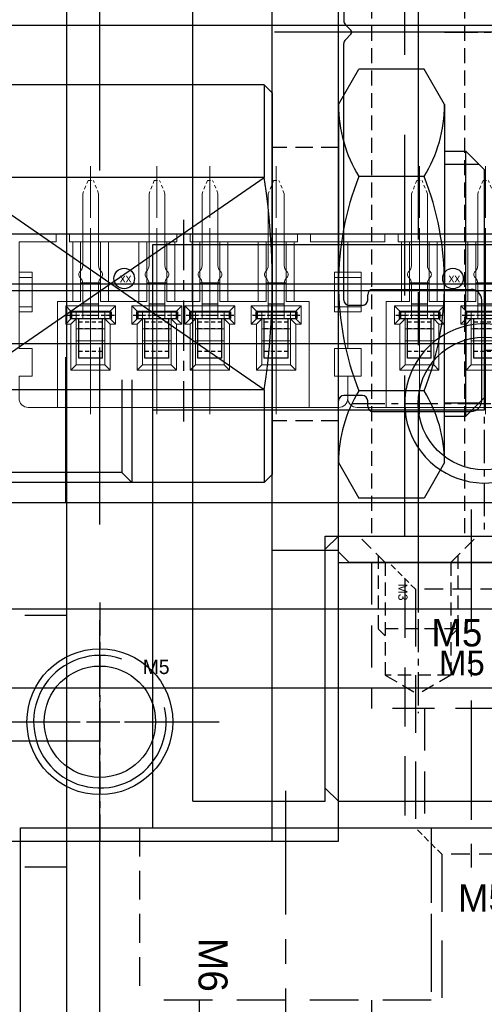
# Model space of a CAD drawing. Header units: millimetres. Extents: x -1657 to 8845, y -11980 to 3013.
# Tile 41 of 256: x 668 to 685, y -976 to -938. Entities that reach past the tile are written whole.
import ezdxf

# ---------------------------------------------------------------- set-up
doc = ezdxf.new("R2010")
doc.units = ezdxf.units.MM
for name, pattern in [('CENTER', [2, 1.25, -0.25, 0.25, -0.25]), ('DASHED', [0.75, 0.5, -0.25]), ('DASHED2', [0.375, 0.25, -0.125])]:
    doc.linetypes.add(name, pattern=pattern)
for name, color, linetype in [('01', 6, 'Continuous'), ('勾料气缸', 252, 'Continuous'), ('图层100', 243, 'Continuous'), ('图层101', 154, 'Continuous'), ('图层102', 123, 'Continuous'), ('图层103', 50, 'Continuous'), ('图层120', 150, 'Continuous'), ('图层129', 70, 'Continuous'), ('图层130', 137, 'Continuous'), ('图层131', 51, 'Continuous'), ('图层135', 231, 'Continuous'), ('图层137', 101, 'Continuous'), ('定位气缸', 252, 'Continuous'), ('推料气缸', 251, 'Continuous'), ('裁切线轨', 252, 'Continuous')]:
    doc.layers.add(name, color=color, linetype=linetype)

# ---------------------------------------------------------------- blocks, each defined once
blk = doc.blocks.new('1B3FE')
at = {"layer": '图层100', "color": 4, "linetype": 'DASHED', "ltscale": 3.166667}
for p, q in [((5.5, 2), (0, 2)), ((0, -7.5), (0, 2)), ((0, 0), (-6.5, 0)), ((0, -5.5), (-6.5, -5.5)), ((5.5, -7.5), (0, -7.5))]:
    blk.add_line(p, q, dxfattribs=at)
at = {"layer": '图层100', "color": 1, "linetype": 'CENTER', "ltscale": 3.238837}
blk.add_line((6.762, -2.75), (-8.107, -2.75), dxfattribs=at)
at = {"layer": '图层100', "ltscale": 3}
blk.add_text('M5', height=0.93, rotation=270, dxfattribs=at).set_placement((1.25, -0.539))
blk = doc.blocks.new('19184')
at = {"layer": '01', "color": 1, "linetype": 'CENTER', "lineweight": 9, "ltscale": 1.555632}
for p, q in [((0.45, 7.242), (0.45, -0.536)), ((2.95, 7.242), (2.95, -0.536)), ((4.95, 7.242), (4.95, -0.536)), ((7.45, 7.242), (7.45, -0.536))]:
    blk.add_line(p, q, dxfattribs=at)
at = {"layer": '01', "linetype": 'DASHED2', "lineweight": 9, "ltscale": 0.5}
for p, q in [((0.353, 6.705), (0.153, 6.205)), ((0.353, 6.705), (0.553, 6.705)), ((0.753, 6.205), (0.553, 6.705)), ((2.853, 6.705), (2.653, 6.205)), ((2.853, 6.705), (3.053, 6.705)), ((3.253, 6.205), (3.053, 6.705)), ((4.853, 6.705), (4.653, 6.205)), ((4.853, 6.705), (5.053, 6.705)), ((5.253, 6.205), (5.053, 6.705)), ((7.353, 6.705), (7.153, 6.205)), ((7.353, 6.705), (7.553, 6.705)), ((7.753, 6.205), (7.553, 6.705))]:
    blk.add_line(p, q, dxfattribs=at)
at = {"layer": '01', "linetype": 'Continuous', "lineweight": 15}
for p, q in [((0.153, 6.205), (0.153, 3.493)), ((0.753, 6.205), (0.753, 3.493)), ((2.653, 6.205), (2.653, 3.493)), ((3.253, 6.205), (3.253, 3.493)), ((4.653, 6.205), (4.653, 3.493)), ((5.253, 6.205), (5.253, 3.493)), ((7.153, 6.205), (7.153, 3.493)), ((7.753, 6.205), (7.753, 3.493)), ((0.153, 2.822), (0.153, 1.504)), ((0.753, 2.822), (0.753, 1.504)), ((2.653, 2.822), (2.653, 1.504)), ((3.253, 2.822), (3.253, 1.504)), ((4.653, 2.822), (4.653, 1.504)), ((5.253, 2.822), (5.253, 1.504)), ((7.153, 2.822), (7.153, 1.504)), ((7.753, 2.822), (7.753, 1.504))]:
    blk.add_line(p, q, dxfattribs=at)
at = {"layer": '01'}
for p, q in [((0.753, 2.036), (0.153, 2.036)), ((3.253, 2.036), (2.653, 2.036)), ((5.253, 2.036), (4.653, 2.036)), ((7.753, 2.036), (7.153, 2.036))]:
    blk.add_line(p, q, dxfattribs=at)
at = {"layer": '01', "color": 1, "linetype": 'CENTER', "ltscale": 0.35728}
for p, q in [((-0.441, 1.629), (1.346, 1.629)), ((2.059, 1.629), (3.846, 1.629)), ((4.059, 1.629), (5.846, 1.629)), ((6.559, 1.629), (8.346, 1.629))]:
    blk.add_line(p, q, dxfattribs=at)
at = {"layer": '01', "ltscale": 0.075}
for p, q in [((-0.317, 1.754), (-0.317, 1.504)), ((-0.317, 1.754), (1.223, 1.754)), ((-0.317, 1.504), (1.223, 1.504)), ((-0.267, 1.754), (-0.267, 1.504)), ((1.173, 1.754), (1.173, 1.504)), ((1.223, 1.754), (1.223, 1.504)), ((2.183, 1.754), (2.183, 1.504)), ((2.183, 1.754), (3.723, 1.754)), ((2.183, 1.504), (3.723, 1.504)), ((2.233, 1.754), (2.233, 1.504)), ((3.673, 1.754), (3.673, 1.504)), ((3.723, 1.754), (3.723, 1.504)), ((4.183, 1.754), (4.183, 1.504)), ((4.183, 1.754), (5.723, 1.754)), ((4.183, 1.504), (5.723, 1.504)), ((4.233, 1.754), (4.233, 1.504)), ((5.673, 1.754), (5.673, 1.504)), ((5.723, 1.754), (5.723, 1.504)), ((6.683, 1.754), (6.683, 1.504)), ((6.683, 1.754), (8.223, 1.754)), ((6.683, 1.504), (8.223, 1.504)), ((6.733, 1.754), (6.733, 1.504)), ((8.173, 1.754), (8.173, 1.504)), ((8.223, 1.754), (8.223, 1.504))]:
    blk.add_line(p, q, dxfattribs=at)
at = {"layer": '01', "ltscale": 0.625}
for p, q in [((0, 0), (0, 1.504)), ((0.9, 0), (0.9, 1.504)), ((2.5, 0), (2.5, 1.504)), ((3.4, 0), (3.4, 1.504)), ((4.5, 0), (4.5, 1.504)), ((5.4, 0), (5.4, 1.504)), ((7, 0), (7, 1.504)), ((7.9, 0), (7.9, 1.504)), ((0.9, 0), (0, 0)), ((3.4, 0), (2.5, 0)), ((5.4, 0), (4.5, 0)), ((7.9, 0), (7, 0))]:
    blk.add_line(p, q, dxfattribs=at)
at = {"layer": '01', "color": 4, "linetype": 'DASHED', "ltscale": 0.3}
for p, q in [((0.9, 1.362), (0, 1.362)), ((3.4, 1.362), (2.5, 1.362)), ((5.4, 1.362), (4.5, 1.362)), ((7.9, 1.362), (7, 1.362)), ((0.9, 1.112), (0, 1.112)), ((3.4, 1.112), (2.5, 1.112)), ((5.4, 1.112), (4.5, 1.112)), ((7.9, 1.112), (7, 1.112)), ((0.9, 0.25), (0, 0.25)), ((3.4, 0.25), (2.5, 0.25)), ((5.4, 0.25), (4.5, 0.25)), ((7.9, 0.25), (7, 0.25))]:
    blk.add_line(p, q, dxfattribs=at)
at = {"layer": '01', "linetype": 'Continuous', "lineweight": 15}
for centre, radius, start, end in [((-0.147, 3.493), 0.3, 311.8103, 0), ((1.053, 3.493), 0.3, 180, 228.1897), ((2.353, 3.493), 0.3, 311.8103, 0), ((3.553, 3.493), 0.3, 180, 228.1897), ((4.353, 3.493), 0.3, 311.8103, 0), ((5.553, 3.493), 0.3, 180, 228.1897), ((6.853, 3.493), 0.3, 311.8103, 0), ((8.053, 3.493), 0.3, 180, 228.1897), ((0.153, 3.158), 0.15, 131.8103, 228.1897), ((-0.147, 2.822), 0.3, 0, 48.1897), ((1.053, 2.822), 0.3, 131.8103, 180), ((0.753, 3.158), 0.15, 311.8103, 48.1897), ((2.653, 3.158), 0.15, 131.8103, 228.1897), ((2.353, 2.822), 0.3, 0, 48.1897), ((3.553, 2.822), 0.3, 131.8103, 180), ((3.253, 3.158), 0.15, 311.8103, 48.1897), ((4.653, 3.158), 0.15, 131.8103, 228.1897), ((4.353, 2.822), 0.3, 0, 48.1897), ((5.553, 2.822), 0.3, 131.8103, 180), ((5.253, 3.158), 0.15, 311.8103, 48.1897), ((7.153, 3.158), 0.15, 131.8103, 228.1897), ((6.853, 2.822), 0.3, 0, 48.1897), ((8.053, 2.822), 0.3, 131.8103, 180), ((7.753, 3.158), 0.15, 311.8103, 48.1897)]:
    blk.add_arc(centre, radius, start, end, dxfattribs=at)
blk = doc.blocks.new('A7B7')
at = {"color": 1, "lineweight": 9, "ltscale": 0.03}
for p, q in [((0, 0), (0, -6.721)), ((2.5, 0), (2.5, -6.721)), ((4.5, 0), (4.5, -6.721)), ((7, 0), (7, -6.721))]:
    blk.add_line(p, q, dxfattribs=at)
at = {"color": 1, "linetype": 'CENTER', "ltscale": 1.5196}
blk.add_line((3.5, -7.325), (3.5, 0.273), dxfattribs=at)
at = {"color": 7, "linetype": 'Continuous', "lineweight": 15}
for p, q in [((-2.35, -0.251), (-1.25, -0.251)), ((8.25, -0.251), (-1.25, -0.251)), ((-1.25, -0.251), (-1.25, -4.251)), ((8.25, -0.251), (9.35, -0.251)), ((8.25, -4.251), (8.25, -0.251)), ((-2.7, -1.426), (-2.7, -0.601)), ((9.7, -0.601), (9.7, -1.426)), ((-2.2, -1.426), (-2.7, -1.426)), ((-2.2, -2.476), (-2.2, -1.426)), ((9.2, -2.476), (9.2, -1.426)), ((9.2, -1.426), (9.7, -1.426)), ((-0.74, -1.661), (-0.54, -1.861)), ((-0.74, -3.391), (-0.74, -1.661)), ((-0.74, -1.661), (0.74, -1.661)), ((0.74, -1.661), (0.54, -1.861)), ((0.74, -1.661), (0.74, -3.391)), ((1.76, -1.661), (1.96, -1.861)), ((1.76, -3.391), (1.76, -1.661)), ((1.76, -1.661), (3.24, -1.661)), ((3.24, -1.661), (3.04, -1.861)), ((3.24, -1.661), (3.24, -3.391)), ((3.76, -1.661), (3.96, -1.861)), ((3.76, -3.391), (3.76, -1.661)), ((3.76, -1.661), (5.24, -1.661)), ((5.24, -1.661), (5.04, -1.861)), ((5.24, -1.661), (5.24, -3.391)), ((6.26, -1.661), (6.46, -1.861)), ((6.26, -3.391), (6.26, -1.661)), ((6.26, -1.661), (7.74, -1.661)), ((7.74, -1.661), (7.54, -1.861)), ((7.74, -1.661), (7.74, -3.391)), ((-0.54, -1.861), (-0.54, -3.591)), ((0.54, -1.861), (-0.54, -1.861)), ((0.54, -3.591), (0.54, -1.861)), ((1.96, -1.861), (1.96, -3.591)), ((3.04, -1.861), (1.96, -1.861)), ((3.04, -3.591), (3.04, -1.861)), ((3.96, -1.861), (3.96, -3.591)), ((5.04, -1.861), (3.96, -1.861)), ((5.04, -3.591), (5.04, -1.861)), ((6.46, -1.861), (6.46, -3.591)), ((7.54, -1.861), (6.46, -1.861)), ((7.54, -3.591), (7.54, -1.861)), ((-2.7, -3.851), (-2.7, -2.476)), ((-2.7, -2.476), (-2.2, -2.476)), ((9.7, -2.476), (9.2, -2.476)), ((9.7, -2.476), (9.7, -3.851)), ((-0.54, -2.764), (0.54, -2.764)), ((1.96, -2.764), (3.04, -2.764)), ((3.96, -2.764), (5.04, -2.764)), ((6.46, -2.764), (7.54, -2.764)), ((0.54, -3.214), (-0.54, -3.214)), ((3.04, -3.214), (1.96, -3.214)), ((3.96, -3.214), (5.04, -3.214)), ((6.46, -3.214), (7.54, -3.214)), ((-0.74, -3.591), (-0.94, -3.391)), ((-0.94, -4.081), (-0.94, -3.391)), ((-0.94, -3.391), (-0.74, -3.391)), ((-0.74, -3.391), (-0.54, -3.591)), ((-0.74, -3.591), (-0.74, -3.881)), ((-0.54, -3.591), (-0.74, -3.591)), ((-0.54, -3.881), (-0.54, -3.591)), ((0.74, -3.391), (0.54, -3.591)), ((0.54, -3.591), (0.54, -3.881)), ((0.74, -3.591), (0.54, -3.591)), ((0.74, -3.591), (0.94, -3.391)), ((0.74, -3.391), (0.94, -3.391)), ((0.74, -3.881), (0.74, -3.591)), ((0.94, -3.391), (0.94, -4.081)), ((1.76, -3.591), (1.56, -3.391)), ((1.56, -4.081), (1.56, -3.391)), ((1.56, -3.391), (1.76, -3.391)), ((1.76, -3.391), (1.96, -3.591)), ((1.76, -3.591), (1.76, -3.881)), ((1.96, -3.591), (1.76, -3.591)), ((1.96, -3.881), (1.96, -3.591)), ((3.24, -3.391), (3.04, -3.591)), ((3.04, -3.591), (3.04, -3.881)), ((3.24, -3.591), (3.04, -3.591)), ((3.24, -3.591), (3.44, -3.391)), ((3.24, -3.391), (3.44, -3.391)), ((3.24, -3.881), (3.24, -3.591)), ((3.44, -3.391), (3.44, -4.081)), ((3.76, -3.591), (3.56, -3.391)), ((3.56, -4.081), (3.56, -3.391)), ((3.56, -3.391), (3.76, -3.391)), ((3.76, -3.391), (3.96, -3.591)), ((3.76, -3.591), (3.76, -3.881)), ((3.96, -3.591), (3.76, -3.591)), ((3.96, -3.591), (3.96, -3.881)), ((5.24, -3.391), (5.04, -3.591)), ((5.04, -3.881), (5.04, -3.591)), ((5.24, -3.591), (5.04, -3.591)), ((5.24, -3.591), (5.44, -3.391)), ((5.24, -3.391), (5.44, -3.391)), ((5.24, -3.881), (5.24, -3.591)), ((5.44, -3.391), (5.44, -4.081)), ((6.26, -3.591), (6.06, -3.391)), ((6.06, -4.081), (6.06, -3.391)), ((6.06, -3.391), (6.26, -3.391)), ((6.26, -3.391), (6.46, -3.591)), ((6.26, -3.591), (6.26, -3.881)), ((6.46, -3.591), (6.26, -3.591)), ((6.46, -3.591), (6.46, -3.881)), ((7.74, -3.391), (7.54, -3.591)), ((7.54, -3.881), (7.54, -3.591)), ((7.74, -3.591), (7.54, -3.591)), ((7.74, -3.591), (7.94, -3.391)), ((7.74, -3.391), (7.94, -3.391)), ((7.74, -3.881), (7.74, -3.591)), ((7.94, -3.391), (7.94, -4.081)), ((-2.7, -3.851), (-2.7, -4.051)), ((-2.7, -3.851), (-2.2, -3.851)), ((-2.7, -4.051), (-2.7, -5.151)), ((-2.2, -4.051), (-2.7, -4.051)), ((-2.2, -5.351), (-2.2, -3.851)), ((-0.74, -3.881), (-0.94, -4.081)), ((0.94, -4.081), (-0.94, -4.081)), ((-0.74, -3.881), (0.74, -3.881)), ((0.74, -3.881), (0.94, -4.081)), ((1.76, -3.881), (1.56, -4.081)), ((3.44, -4.081), (1.56, -4.081)), ((1.76, -3.881), (3.24, -3.881)), ((3.24, -3.881), (3.44, -4.081)), ((3.76, -3.881), (3.56, -4.081)), ((5.44, -4.081), (3.56, -4.081)), ((3.76, -3.881), (5.24, -3.881)), ((5.24, -3.881), (5.44, -4.081)), ((6.26, -3.881), (6.06, -4.081)), ((7.94, -4.081), (6.06, -4.081)), ((6.26, -3.881), (7.74, -3.881)), ((7.74, -3.881), (7.94, -4.081)), ((9.2, -3.851), (9.2, -5.351)), ((9.7, -3.851), (9.2, -3.851)), ((9.2, -4.051), (9.7, -4.051)), ((9.7, -3.851), (9.7, -4.051)), ((9.7, -4.051), (9.7, -5.151)), ((-1.25, -4.251), (-0.675, -4.251)), ((-0.675, -4.251), (-0.375, -4.251)), ((-0.675, -6.501), (-0.675, -4.251)), ((-0.375, -4.251), (-0.375, -6.501)), ((0.375, -4.251), (0.675, -4.251)), ((0.375, -6.501), (0.375, -4.251)), ((0.675, -4.251), (1.825, -4.251)), ((0.675, -4.251), (0.675, -6.501)), ((1.825, -4.251), (2.125, -4.251)), ((1.825, -6.501), (1.825, -4.251)), ((2.125, -4.251), (2.125, -6.501)), ((2.875, -4.251), (3.175, -4.251)), ((2.875, -6.501), (2.875, -4.251)), ((3.175, -4.251), (3.825, -4.251)), ((3.175, -4.251), (3.175, -6.501)), ((3.825, -4.251), (4.125, -4.251)), ((3.825, -6.501), (3.825, -4.251)), ((4.125, -4.251), (4.125, -6.501)), ((4.875, -4.251), (5.175, -4.251)), ((4.875, -6.501), (4.875, -4.251)), ((5.175, -4.251), (6.325, -4.251)), ((5.175, -4.251), (5.175, -6.501)), ((6.325, -4.251), (6.625, -4.251)), ((6.325, -6.501), (6.325, -4.251)), ((6.625, -4.251), (6.625, -6.501)), ((7.375, -4.251), (7.675, -4.251)), ((7.375, -6.501), (7.375, -4.251)), ((7.675, -4.251), (8.25, -4.251)), ((7.675, -4.251), (7.675, -6.501)), ((-2.7, -5.151), (-2.7, -5.351)), ((-2.2, -5.151), (-2.7, -5.151)), ((-0.375, -4.951), (0.375, -4.951)), ((2.125, -4.951), (2.875, -4.951)), ((4.875, -4.951), (4.125, -4.951)), ((7.375, -4.951), (6.625, -4.951)), ((9.2, -5.151), (9.7, -5.151)), ((9.7, -5.151), (9.7, -5.351)), ((-2.2, -5.351), (-2.7, -5.351)), ((-2.7, -6.501), (-2.7, -5.351)), ((9.2, -5.351), (9.7, -5.351)), ((9.7, -5.351), (9.7, -6.501)), ((-2.7, -6.501), (-1.3, -6.501)), ((-1.3, -6.501), (-1.3, -6.801)), ((-0.8, -6.501), (-0.675, -6.501)), ((-0.8, -6.801), (-0.8, -6.501)), ((-0.375, -6.501), (-0.675, -6.501)), ((-0.375, -6.501), (0.375, -6.501)), ((0.675, -6.501), (0.375, -6.501)), ((0.675, -6.501), (1.825, -6.501)), ((2.125, -6.501), (1.825, -6.501)), ((2.125, -6.501), (2.875, -6.501)), ((3.175, -6.501), (2.875, -6.501)), ((3.175, -6.501), (3.25, -6.501)), ((3.25, -6.501), (3.25, -6.801)), ((3.75, -6.501), (3.825, -6.501)), ((3.75, -6.801), (3.75, -6.501)), ((4.125, -6.501), (3.825, -6.501)), ((4.875, -6.501), (4.125, -6.501)), ((5.175, -6.501), (4.875, -6.501)), ((5.175, -6.501), (6.325, -6.501)), ((6.625, -6.501), (6.325, -6.501)), ((7.375, -6.501), (6.625, -6.501)), ((7.675, -6.501), (7.375, -6.501)), ((7.675, -6.501), (7.8, -6.501)), ((7.8, -6.501), (7.8, -6.801)), ((8.3, -6.801), (8.3, -6.501)), ((8.3, -6.501), (9.7, -6.501)), ((-0.8, -6.801), (-1.3, -6.801)), ((3.75, -6.801), (3.25, -6.801)), ((8.3, -6.801), (7.8, -6.801))]:
    blk.add_line(p, q, dxfattribs=at)
at = {"color": 1, "linetype": 'CENTER', "lineweight": 15, "ltscale": 0.34336}
for p, q in [((-0.858, -3.736), (0.858, -3.736)), ((1.642, -3.736), (3.358, -3.736)), ((3.642, -3.736), (5.358, -3.736)), ((6.142, -3.736), (7.858, -3.736))]:
    blk.add_line(p, q, dxfattribs=at)
at = {"color": 7, "linetype": 'Continuous'}
blk.add_circle((5.732, -5.113), 0.388, dxfattribs=at)
at = {"color": 7, "linetype": 'Continuous', "lineweight": 15}
for centre, start, end in [((-2.35, -0.601), 90, 180), ((9.35, -0.601), 0, 90)]:
    blk.add_arc(centre, 0.35, start, end, dxfattribs=at)
at = {"color": 7, "linetype": 'Continuous', "insert": (5.459, -4.896), "char_height": 0.33, "width": 1.03713, "attachment_point": 1}
blk.add_mtext('xx', dxfattribs=at)
blk = doc.blocks.new('1E283')
at = {"layer": '勾料气缸'}
blk.add_line((0, 0), (-95.6, 0), dxfattribs=at)
blk = doc.blocks.new('52B92')
at = {"layer": '裁切线轨', "color": 1, "linetype": 'CENTER'}
for p, q in [((-1.237, 1.867), (-1.237, -5.673)), ((18.763, 1.867), (18.763, -5.673))]:
    blk.add_line(p, q, dxfattribs=at)
at = {"layer": '裁切线轨', "color": 1, "linetype": 'CENTER', "ltscale": 2.32}
blk.add_line((8.763, -9.8), (8.763, 1.8), dxfattribs=at)
blk.add_line((8.763, -9.8), (8.763, 1.8), dxfattribs=at)
at = {"layer": '裁切线轨', "ltscale": 1.5}
for p, q in [((-4.237, 1), (-4.737, 0.5)), ((-4.237, 1), (21.763, 1)), ((21.763, 1), (22.263, 0.5)), ((-4.737, -8.5), (-4.737, 0.5)), ((22.263, -8.5), (22.263, 0.5)), ((2.763, -9), (2.763, -4.65)), ((2.763, -4.65), (14.763, -4.65)), ((14.763, -9), (14.763, -4.65)), ((-4.237, -9), (-4.737, -8.5)), ((22.263, -8.5), (21.763, -9)), ((-4.237, -9), (2.763, -9)), ((14.763, -9), (21.763, -9))]:
    blk.add_line(p, q, dxfattribs=at)
at = {"layer": '裁切线轨', "color": 4, "linetype": 'DASHED'}
for p, q in [((-2.475, 0), (-3.475, 1)), ((0, 0), (1, 1)), ((17.525, 0), (16.525, 1)), ((20, 0), (21, 1)), ((-2.737, 0.262), (-2.737, -2.5)), ((-2.475, 0), (-2.475, -4.25)), ((0, 0), (-2.475, 0)), ((0, 0), (0, -4.25)), ((0.262, 0.262), (0.262, -2.5)), ((17.263, 0.262), (17.263, -2.5)), ((17.525, 0), (17.525, -4.25)), ((20, 0), (17.525, 0)), ((20, 0), (20, -4.25)), ((20.262, 0.262), (20.262, -2.5)), ((-2.737, -2.5), (-2.475, -2.762)), ((0.262, -2.5), (-2.737, -2.5)), ((0.262, -2.5), (0, -2.762)), ((17.263, -2.5), (17.525, -2.762)), ((20.262, -2.5), (17.263, -2.5)), ((20.262, -2.5), (20, -2.762)), ((0, -4.25), (-2.475, -4.25)), ((-2.475, -4.25), (-1.237, -4.964)), ((0, -4.25), (-1.237, -4.964)), ((20, -4.25), (17.525, -4.25)), ((17.525, -4.25), (18.763, -4.964)), ((20, -4.25), (18.763, -4.964))]:
    blk.add_line(p, q, dxfattribs=at)
at = {"layer": '裁切线轨', "linetype": 'DASHED'}
for p in [(-1.982, -0.789), (18.018, -0.789)]:
    blk.add_text('M3', height=0.3465, rotation=270, dxfattribs=at).set_placement(p)
blk = doc.blocks.new('201B1')
at = {"layer": '图层129', "color": 1, "linetype": 'CENTER', "ltscale": 7.9576}
blk.add_line((0, 0), (0, -39.788), dxfattribs=at)
at = {"layer": '图层129', "color": 4, "linetype": 'DASHED', "ltscale": 1.125}
for p, q in [((-1.75, -12.744), (-1.75, -37.044)), ((1.75, -12.744), (1.75, -37.044))]:
    blk.add_line(p, q, dxfattribs=at)
blk = doc.blocks.new('1AE2D')
at = {"layer": '定位气缸'}
for p, q in [((-12.083, 10.1), (-12.083, 0.424)), ((-1.285, 0), (-14.701, 0)), ((-1.285, 0), (-14.701, 0)), ((14.092, 0), (-12.658, 0)), ((-11.813, 0.071), (-12.025, 0.283)), ((-11.813, -0.071), (-12.025, -0.283)), ((-12.083, -10.1), (-12.083, -0.424)), ((-11.183, -10.1), (-11.183, -9.9)), ((-10.983, -9.7), (-7.283, -9.7)), ((-11.383, -10.3), (-11.883, -10.3)), ((-6.883, -13.9), (-6.883, -10.1)), ((-11.383, -13.7), (-12.083, -13.7)), ((-12.283, -19.6), (-12.283, -13.9)), ((-11.183, -14.1), (-11.183, -13.9)), ((-10.983, -14.3), (-7.283, -14.3)), ((-11.883, -20), (-12.283, -19.6)), ((13.317, -20), (-11.883, -20))]:
    blk.add_line(p, q, dxfattribs=at)
for centre, radius, start, end in [((-11.883, 0.424), 0.2, 180, 225), ((-11.883, 0), 0.1, 315, 45), ((-11.883, -0.424), 0.2, 135, 180), ((-10.983, -9.9), 0.2, 90, 180), ((-7.283, -10.1), 0.4, 0, 90), ((-11.883, -10.1), 0.2, 180, 270), ((-11.383, -10.1), 0.2, 270, 0), ((-12.083, -13.9), 0.2, 90, 180), ((-11.383, -13.9), 0.2, 0, 90), ((-10.983, -14.1), 0.2, 180, 270), ((-7.283, -13.9), 0.4, 270, 0)]:
    blk.add_arc(centre, radius, start, end, dxfattribs=at)
blk = doc.blocks.new('20ED6')
at = {"layer": '图层131', "color": 1, "linetype": 'CENTER', "ltscale": 3.238837}
blk.add_line((2.75, 6.762), (2.75, -6.107), dxfattribs=at)
at = {"layer": '图层131', "color": 4, "linetype": 'DASHED', "ltscale": 3.166667}
for p, q in [((-2, 5.5), (-2, 0)), ((7.5, 5.5), (7.5, 0)), ((7.5, 0), (-2, 0)), ((0, 0), (0, -4.5)), ((5.5, 0), (5.5, -4.5))]:
    blk.add_line(p, q, dxfattribs=at)
at = {"layer": '图层131', "ltscale": 3}
blk.add_text('M5', height=0.93, dxfattribs=at).set_placement((0.539, 1.25))
blk = doc.blocks.new('20EEE')
at = {"layer": '图层131', "color": 1, "linetype": 'CENTER', "ltscale": 3.6}
blk.add_line((-2.1, 3), (-2.1, -10.576), dxfattribs=at)
at = {"layer": '图层131', "color": 4, "linetype": 'DASHED', "ltscale": 0.471405}
for p, q in [((-4.2, 0), (-5.2, 1)), ((0, 0), (1, 1))]:
    blk.add_line(p, q, dxfattribs=at)
at = {"layer": '图层131', "color": 4, "linetype": 'DASHED', "ltscale": 4.466667}
for p, q in [((-4.6, 0.4), (-4.6, -9)), ((0.4, 0.4), (0.4, -9))]:
    blk.add_line(p, q, dxfattribs=at)
at = {"layer": '图层131', "color": 4, "linetype": 'DASHED', "ltscale": 1.4}
blk.add_line((0, 0), (-4.2, 0), dxfattribs=at)
at = {"layer": '图层131', "color": 4, "linetype": 'DASHED', "ltscale": 4.333333}
for p, q in [((-4.2, 0), (-4.2, -9)), ((0, 0), (0, -9))]:
    blk.add_line(p, q, dxfattribs=at)
at = {"layer": '图层131'}
blk.add_text('M5', height=1.0315, dxfattribs=at).set_placement((-3.593, -2.161))
blk = doc.blocks.new('20F1C')
at = {"layer": '图层120', "color": 1, "linetype": 'CENTER', "ltscale": 3.6}
blk.add_line((-2.5, 2.6), (-2.5, -15.976), dxfattribs=at)
at = {"layer": '图层120', "color": 4, "linetype": 'DASHED', "ltscale": 0.471405}
for p, q in [((-4.6, -0.4), (-5.6, 0.6)), ((-0.4, -0.4), (0.6, 0.6))]:
    blk.add_line(p, q, dxfattribs=at)
at = {"layer": '图层120', "color": 4, "linetype": 'DASHED', "ltscale": 4.466667}
for p, q in [((-5, 0), (-5, -14.4)), ((0, 0), (0, -14.4))]:
    blk.add_line(p, q, dxfattribs=at)
at = {"layer": '图层120', "color": 4, "linetype": 'DASHED', "ltscale": 4.333333}
for p, q in [((-4.6, -0.4), (-4.6, -14.4)), ((-0.4, -0.4), (-0.4, -14.4))]:
    blk.add_line(p, q, dxfattribs=at)
at = {"layer": '图层120', "color": 4, "linetype": 'DASHED', "ltscale": 1.4}
blk.add_line((-0.4, -0.4), (-4.6, -0.4), dxfattribs=at)
at = {"layer": '图层120'}
blk.add_text('M5', height=1.0315, dxfattribs=at).set_placement((-3.993, -2.561))
blk = doc.blocks.new('210A1')
at = {"layer": '图层120', "color": 1, "linetype": 'CENTER', "ltscale": 3.728372}
blk.add_line((3.25, 7.894), (3.25, -10.61), dxfattribs=at)
at = {"layer": '图层120', "color": 4, "linetype": 'DASHED', "ltscale": 2.166667}
for p, q in [((-2.25, 6.5), (-2.25, 0)), ((8.75, 6.5), (8.75, 0)), ((0, 0), (0, -8.5)), ((6.5, 0), (6.5, -8.5))]:
    blk.add_line(p, q, dxfattribs=at)
at = {"layer": '图层120', "color": 4, "linetype": 'DASHED', "ltscale": 3.666667}
blk.add_line((8.75, 0), (-2.25, 0), dxfattribs=at)
at = {"layer": '图层120', "ltscale": 4}
blk.add_text('M6', height=1.0943, rotation=270, dxfattribs=at).set_placement((-0.029, 2.345))
blk = doc.blocks.new('6C')
at = {"color": 1, "linetype": 'CENTER'}
for p, q in [((0, 5), (0, -5)), ((-5, 0), (5, 0))]:
    blk.add_line(p, q, dxfattribs=at)
blk.add_circle((0, 0), 2.5)
at = {"color": 2, "linetype": 'Continuous'}
blk.add_arc((0, 0), 3, 73.9359, 10.9553, dxfattribs=at)
blk.add_text('M6', height=0.5859).set_placement((1.961, 2.337))
blk = doc.blocks.new('216FE')
at = {"layer": '推料气缸'}
for p, q in [((21, -41.879), (21, 115.252)), ((13.518, -12.2), (13.518, -0.6)), ((17.018, -12.2), (17.018, -0.6)), ((17.018, -12.2), (25.018, -0.6)), ((17.018, -0.6), (25.018, -12.2)), ((25.018, -12.2), (25.018, -0.6)), ((28.518, -12.2), (28.518, -0.6)), ((13.893, -6.825), (13.893, -2.575)), ((18.244, -4.7), (12.743, -4.7)), ((13.518, -7.2), (13.893, -6.825)), ((17.391, -6.825), (13.893, -6.825)), ((17.391, -7.2), (13.518, -7.2)), ((17.018, -12.2), (13.518, -12.2)), ((13.518, -12.2), (13.818, -12.5)), ((28.518, -12.2), (25.018, -12.2)), ((28.518, -12.2), (28.218, -12.5)), ((21.018, -12.5), (13.818, -12.5)), ((28.218, -12.5), (21.018, -12.5)), ((14.268, -15), (12.935, -15.77)), ((14.268, -15), (21.018, -15)), ((27.768, -15), (21.018, -15)), ((27.768, -15), (29.101, -15.77)), ((12.935, -18.23), (12.935, -15.77)), ((16.977, -18.23), (16.977, -15.77)), ((25.06, -18.23), (25.06, -15.77)), ((29.101, -18.23), (29.101, -15.77)), ((14.268, -19), (12.935, -18.23)), ((27.768, -19), (29.101, -18.23)), ((14.268, -19), (21.018, -19)), ((16.018, -19), (16.018, -19.8)), ((16.518, -19), (16.518, -20.3)), ((27.768, -19), (21.018, -19)), ((25.518, -19), (25.518, -20.3)), ((26.018, -19), (26.018, -19.8)), ((16.018, -19.8), (26.018, -19.8)), ((16.018, -19.8), (16.718, -20.5)), ((25.318, -20.5), (26.018, -19.8)), ((21.018, -20.5), (16.718, -20.5)), ((18.503, -23.244), (18.503, -20.5)), ((25.318, -20.5), (21.018, -20.5))]:
    blk.add_line(p, q, dxfattribs=at)
at = {"layer": '推料气缸', "ltscale": 1.554943}
for p, q in [((0, 0), (0, -15)), ((0, -12.5), (42, -12.5)), ((10.957, -15), (10.957, -12.5)), ((0, -15), (42, -15))]:
    blk.add_line(p, q, dxfattribs=at)
at = {"layer": '推料气缸', "color": 1, "linetype": 'CENTER', "ltscale": 2.380929}
for p, q in [((4.5, -2.172), (4.5, -9.828)), ((0.672, -6), (8.328, -6))]:
    blk.add_line(p, q, dxfattribs=at)
at = {"layer": '推料气缸', "color": 4, "linetype": 'DASHED', "ltscale": 1.295786}
for p, q in [((15.85, -15), (15.85, -12.5)), ((26.15, -15), (26.15, -12.5))]:
    blk.add_line(p, q, dxfattribs=at)
at = {"layer": '推料气缸', "ltscale": 1.554943}
blk.add_circle((4.5, -6), 2.75, dxfattribs=at)
at = {"layer": '推料气缸'}
for centre, radius, start, end in [((21.018, 14.339), 26.838, 261.4287, 278.5713), ((14.273, -20.133), 5.133, 58.2203, 90.0579), ((21.018, -25.997), 10.997, 68.4382, 111.5618), ((27.763, -20.133), 5.133, 89.9421, 121.7797), ((14.273, -13.867), 5.133, 269.9421, 301.7797), ((21.018, -8.003), 10.997, 248.4382, 291.5618), ((27.763, -13.867), 5.133, 238.2203, 270.0579)]:
    blk.add_arc(centre, radius, start, end, dxfattribs=at)
blk = doc.blocks.new('5C')
at = {"color": 1, "linetype": 'CENTER'}
for p, q in [((0, 4.5), (0, -4.5)), ((-4.5, 0), (4.5, 0))]:
    blk.add_line(p, q, dxfattribs=at)
blk.add_circle((0, 0), 2.1)
at = {"color": 2, "linetype": 'Continuous'}
blk.add_arc((0, 0), 2.5, 70.7735, 12.493, dxfattribs=at)
blk.add_text('M5', height=0.54).set_placement((1.623, 1.797))

msp = doc.modelspace()

# ---------------------------------------------------------------- linework, layer by layer
at = {"layer": '图层100', "ltscale": 2}
msp.add_line((669.5098, -1026.6622), (669.5098, -914.1622), dxfattribs=at)
at = {"layer": '图层101', "ltscale": 1.625}
for p, q in [((616.5098, -948.6622), (806.5098, -948.6622)), ((616.5098, -950.6622), (806.5098, -950.6622)), ((616.5098, -960.6622), (806.5098, -960.6622))]:
    msp.add_line(p, q, dxfattribs=at)
at = {"layer": '图层101', "color": 4, "linetype": 'DASHED', "ltscale": 25}
msp.add_line((616.5098, -953.1622), (806.5098, -953.1622), dxfattribs=at)
at = {"layer": '图层102', "ltscale": 1.625}
msp.add_line((616.5098, -956.6622), (766.5098, -956.6622), dxfattribs=at)
at = {"layer": '图层102', "color": 4, "linetype": 'DASHED', "ltscale": 50}
msp.add_line((616.5098, -960.6622), (766.5098, -960.6622), dxfattribs=at)
at = {"layer": '图层103', "ltscale": 1.625}
for p, q in [((616.5098, -938.6622), (806.5098, -938.6622)), ((616.5098, -946.5222), (806.5098, -946.5222)), ((616.5098, -948.6622), (806.5098, -948.6622))]:
    msp.add_line(p, q, dxfattribs=at)
at = {"layer": '图层120'}
msp.add_line((667.7598, -968.9222), (802.7598, -968.9222), dxfattribs=at)
at = {"layer": '图层120', "ltscale": 0.875}
msp.add_line((667.7598, -983.9222), (667.7598, -968.9222), dxfattribs=at)
at = {"layer": '图层129', "ltscale": 3}
for p, q in [((674.2598, -967.9222), (674.2598, -921.6222)), ((679.2598, -957.9222), (706.2598, -957.9222)), ((679.2598, -967.9222), (679.2598, -957.9222)), ((674.2598, -967.9222), (679.2598, -967.9222))]:
    msp.add_line(p, q, dxfattribs=at)
at = {"layer": '图层129', "color": 4, "linetype": 'DASHED', "ltscale": 12.1}
msp.add_line((682.2598, -957.9222), (682.2598, -921.6222), dxfattribs=at)
at = {"layer": '图层130', "color": 1, "linetype": 'CENTER'}
msp.add_line((683.7598, -938.9222), (701.7598, -938.9222), dxfattribs=at)
at = {"layer": '图层131', "ltscale": 3.75}
for p, q in [((679.7598, -968.9222), (679.7598, -958.9222)), ((679.7598, -958.9222), (705.7598, -958.9222)), ((679.7598, -968.9222), (705.7598, -968.9222))]:
    msp.add_line(p, q, dxfattribs=at)
at = {"layer": '图层135', "ltscale": 5}
for p, q in [((672.7598, -968.9222), (672.7598, -946.9222)), ((672.7598, -946.9222), (697.7598, -946.9222)), ((672.7598, -968.9222), (782.7598, -968.9222))]:
    msp.add_line(p, q, dxfattribs=at)
at = {"layer": '图层137', "color": 1, "linetype": 'CENTER', "ltscale": 26.68}
msp.add_line((670.7598, -1050.8622), (670.7598, -917.4622), dxfattribs=at)

# ---------------------------------------------------------------- block references
at = {"rotation": 180}
for p in [(677.4098, -953.323), (689.8098, -953.323)]:
    msp.add_blockref('A7B7', p, dxfattribs=at)
at = {"layer": '01', "ltscale": 1.625}
for p in [(669.9598, -951.2163), (682.3598, -951.2163)]:
    msp.add_blockref('19184', p, dxfattribs=at)
at = {"layer": '勾料气缸', "ltscale": 1.625}
msp.add_blockref('1E283', (753.7098, -963.6622), dxfattribs=at)
at = {"layer": '图层100', "ltscale": 2}
msp.add_blockref('1B3FE', (664.0098, -962.9122), dxfattribs=at)
at = {"layer": '图层120', "ltscale": 3.75}
msp.add_blockref('20F1C', (688.2598, -969.5222), dxfattribs=at)
at = {"layer": '图层120', "ltscale": 5}
msp.add_blockref('210A1', (674.5098, -975.4222), dxfattribs=at)
at = {"layer": '图层129', "ltscale": 3}
msp.add_blockref('201B1', (682.7598, -920.8782), dxfattribs=at)
at = {"layer": '图层131', "ltscale": 3.75}
for name, p in [('20EEE', (686.8598, -959.9222)), ('20ED6', (683.0098, -964.4222))]:
    msp.add_blockref(name, p, dxfattribs=at)
at = {"layer": '图层135', "ltscale": 5}
msp.add_blockref('6C', (685.2598, -952.9222), dxfattribs=at)
at = {"layer": '图层137', "ltscale": 5}
msp.add_blockref('5C', (670.7598, -964.9222), dxfattribs=at)
at = {"layer": '定位气缸', "ltscale": 1.375}
msp.add_blockref('1AE2D', (692.0431, -938.9222), dxfattribs=at)
at = {"layer": '推料气缸', "ltscale": 5, "rotation": 90}
msp.add_blockref('216FE', (664.7598, -969.4222), dxfattribs=at)
at = {"layer": '裁切线轨', "ltscale": 1.625}
msp.add_blockref('52B92', (683.9973, -958.9222), dxfattribs=at)

doc.saveas('drawing.dxf')
